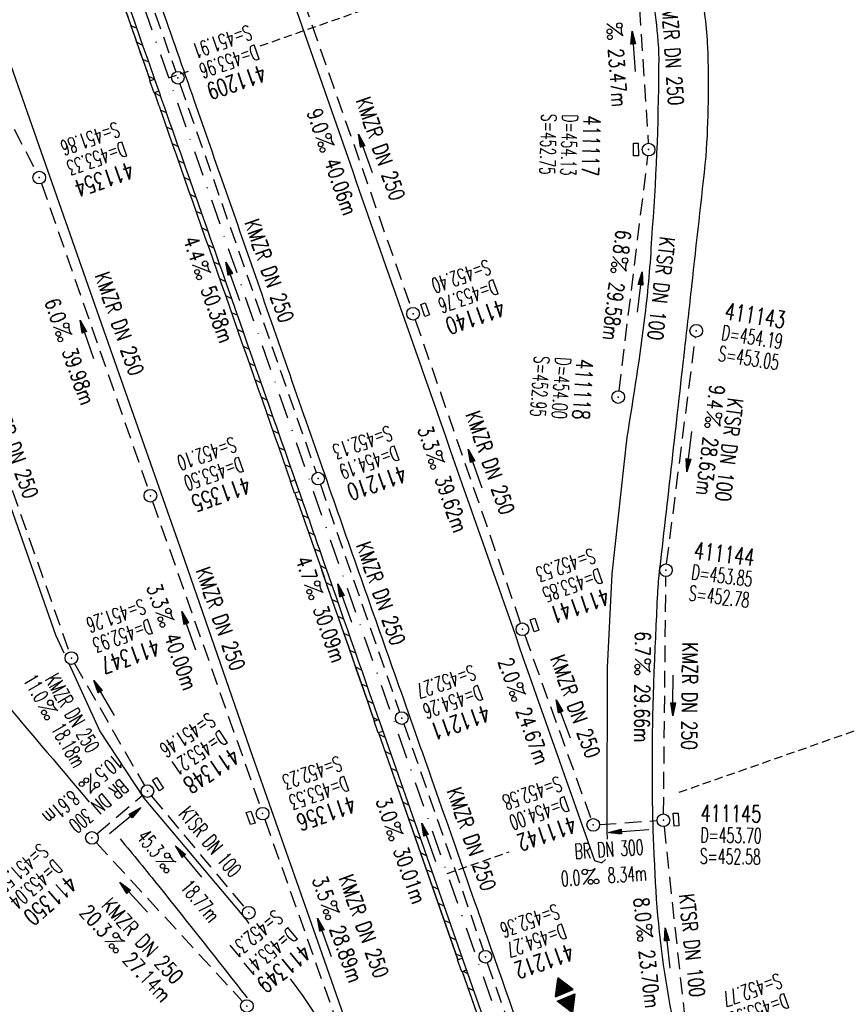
# Model space of a CAD drawing. Extents: x 446577 to 447152, y 443659 to 444842.
# Tile 3 of 41: x 446974 to 447072, y 443736 to 443853. Entities that reach past the tile are written whole.
import ezdxf
from ezdxf.enums import TextEntityAlignment as Align

# ---------------------------------------------------------------- set-up
doc = ezdxf.new("R2010")
doc.units = 0
doc.header["$LTSCALE"] = 2
doc.header["$MEASUREMENT"] = 0
for name, pattern in [('AUSGEZOGEN', [0]), ('GESTRICH-X2', [1.5, 1, -0.5]), ('GESTRICHELT', [0.75, 0.5, -0.25]), ('STRICHPT-X3', [3, 1.5, -0.75, 0, -0.75])]:
    doc.linetypes.add(name, pattern=pattern)
doc.layers.get('0').update_dxf_attribs({"linetype": 'AUSGEZOGEN'})
for name, color, linetype in [('ACHSE', 250, 'STRICHPT-X3'), ('FBR', 8, 'CONTINUOUS'), ('GEF', 7, 'CONTINUOUS'), ('HEKTOM', 250, 'GESTRICHELT'), ('KANAL', 7, 'GESTRICH-X2'), ('PFEIL', 7, 'CONTINUOUS'), ('SCHACHTNR', 6, 'CONTINUOUS'), ('SCHLITZRINNE', 8, 'AUSGEZOGEN'), ('SCHSYMBOL', 7, 'AUSGEZOGEN'), ('TEXTO', 4, 'CONTINUOUS'), ('TEXTU', 4, 'CONTINUOUS')]:
    doc.layers.add(name, color=color, linetype=linetype)
doc.styles.add('ROMANS', font='romans.shx', dxfattribs={"width": 0.8})

# ---------------------------------------------------------------- blocks, each defined once
blk = doc.blocks.new('GST')
at = {"color": 0}
blk.add_circle((0, 0), 0.75, dxfattribs=at)
blk.add_point((0, 0), dxfattribs=at)
blk = doc.blocks.new('10')
blk.add_blockref('GST', (0, 0))
blk = doc.blocks.new('13')
blk.add_lwpolyline([(0.76, 1.22), (-0.75, 1.22), (-0.75, 1.8), (0.76, 1.8)], close=True)
at = {"rotation": 180}
blk.add_blockref('GST', (0, 0), dxfattribs=at)
blk = doc.blocks.new('PROM')
blk.add_line((1.57, 1.82), (0.02, 0.02))
for centre, radius in [((0.32, 1.51), 0.317), ((0.94, 0.29), 0.283), ((1.64, 0.29), 0.283)]:
    blk.add_circle(centre, radius)
blk.add_arc((0.99, 2.68), 1.03, 239.1414, 303.3549)
blk = doc.blocks.new('PFEIL2')
at = {"color": 0}
for p, q in [((0.88, 0), (-2.4, -0.01)), ((0.88, -0.27), (0.88, 0.28)), ((0.88, 0.28), (2.43, 0.01)), ((0.91, 0.27), (0.88, 0.26)), ((0.97, 0.26), (0.88, 0.25)), ((1.02, 0.25), (0.88, 0.23)), ((1.07, 0.24), (0.88, 0.21)), ((1.13, 0.23), (0.88, 0.19)), ((1.18, 0.22), (0.88, 0.17)), ((1.24, 0.21), (0.88, 0.15)), ((1.29, 0.21), (0.88, 0.14)), ((1.34, 0.2), (0.88, 0.12)), ((1.4, 0.19), (0.88, 0.1)), ((1.45, 0.18), (0.88, 0.08)), ((1.51, 0.17), (0.88, 0.06)), ((1.56, 0.16), (0.88, 0.04)), ((1.61, 0.15), (0.88, 0.02)), ((1.67, 0.14), (0.88, 0.01)), ((1.72, 0.13), (0.88, -0.01)), ((1.78, 0.12), (0.88, -0.03)), ((1.83, 0.11), (0.88, -0.05)), ((1.88, 0.1), (0.88, -0.07)), ((1.94, 0.09), (0.88, -0.09)), ((2.05, 0.08), (0.88, -0.12)), ((1.99, 0.08), (0.88, -0.11)), ((2.1, 0.07), (0.88, -0.14)), ((2.15, 0.06), (0.88, -0.16)), ((2.21, 0.05), (0.88, -0.18)), ((2.26, 0.04), (0.88, -0.2)), ((2.32, 0.03), (0.88, -0.22)), ((2.37, 0.02), (0.88, -0.23)), ((2.42, 0.01), (0.88, -0.25)), ((2.43, 0.01), (0.88, -0.27))]:
    blk.add_line(p, q, dxfattribs=at)
blk = doc.blocks.new('17')
blk.add_lwpolyline([(-0.76, -1.22), (0.75, -1.22), (0.75, -1.8), (-0.76, -1.8)], close=True)
blk.add_blockref('GST', (0, 0))
blk = doc.blocks.new('*X7')
at = {"color": 0}
for p, q in [((377.107, 180.991), (378.197, 182.081)), ((377.112, 181.023), (378.187, 182.097)), ((377.116, 180.991), (378.2, 182.075)), ((377.124, 181.044), (378.184, 182.103)), ((377.125, 180.991), (378.203, 182.069)), ((377.133, 180.991), (378.206, 182.064)), ((377.136, 181.065), (378.181, 182.109)), ((377.142, 180.991), (378.21, 182.058)), ((377.148, 181.085), (378.177, 182.114)), ((377.151, 180.991), (378.213, 182.053)), ((377.16, 180.991), (378.216, 182.047)), ((377.161, 181.106), (378.174, 182.12)), ((377.169, 180.991), (378.219, 182.041)), ((377.173, 181.127), (378.171, 182.125)), ((377.178, 180.991), (378.223, 182.036)), ((377.185, 181.148), (378.168, 182.131)), ((377.186, 180.991), (378.226, 182.03)), ((377.195, 180.991), (378.229, 182.025)), ((377.197, 181.169), (378.164, 182.137)), ((377.204, 180.991), (378.232, 182.019)), ((377.209, 181.19), (378.161, 182.142)), ((377.213, 180.991), (378.236, 182.013)), ((377.221, 181.211), (378.158, 182.148)), ((377.222, 180.991), (378.239, 182.008)), ((377.231, 180.991), (378.242, 182.002)), ((377.233, 181.232), (378.155, 182.153)), ((377.239, 180.991), (378.245, 181.997)), ((377.245, 181.253), (378.151, 182.159)), ((377.248, 180.991), (378.248, 181.991)), ((377.257, 181.274), (378.148, 182.165)), ((377.257, 180.991), (378.252, 181.985)), ((377.266, 180.991), (378.255, 181.98)), ((377.269, 181.295), (378.145, 182.17)), ((377.275, 180.991), (378.258, 181.974)), ((377.281, 181.316), (378.142, 182.176)), ((377.284, 180.991), (378.261, 181.969)), ((377.292, 180.991), (378.265, 181.963)), ((377.293, 181.336), (378.138, 182.181)), ((377.301, 180.991), (378.268, 181.957)), ((377.305, 181.357), (378.135, 182.187)), ((377.31, 180.991), (378.271, 181.952)), ((377.318, 181.378), (378.132, 182.193)), ((377.319, 180.991), (378.274, 181.946)), ((377.328, 180.991), (378.278, 181.941)), ((377.33, 181.399), (378.129, 182.198)), ((377.337, 180.991), (378.281, 181.935)), ((377.342, 181.42), (378.126, 182.204)), ((377.346, 180.991), (378.284, 181.929)), ((377.354, 181.441), (378.122, 182.209)), ((377.354, 180.991), (378.287, 181.924)), ((377.363, 180.991), (378.291, 181.918)), ((377.366, 181.462), (378.119, 182.215)), ((377.372, 180.991), (378.294, 181.913)), ((377.378, 181.483), (378.116, 182.221)), ((377.381, 180.991), (378.297, 181.907)), ((377.39, 181.504), (378.113, 182.226)), ((377.39, 180.991), (378.3, 181.901)), ((377.399, 180.991), (378.303, 181.896)), ((377.402, 181.525), (378.109, 182.232)), ((377.407, 180.991), (378.307, 181.89)), ((377.414, 181.546), (378.106, 182.238)), ((377.416, 180.991), (378.31, 181.884)), ((377.425, 180.991), (378.313, 181.879)), ((377.426, 181.566), (378.103, 182.243)), ((377.434, 180.991), (378.316, 181.873)), ((377.438, 181.587), (378.1, 182.249)), ((377.443, 180.991), (378.32, 181.868)), ((377.45, 181.608), (378.096, 182.254)), ((377.452, 180.991), (378.323, 181.862)), ((377.46, 180.991), (378.326, 181.856)), ((377.462, 181.629), (378.093, 182.26)), ((377.469, 180.991), (378.329, 181.851)), ((377.474, 181.65), (378.09, 182.266)), ((377.478, 180.991), (378.333, 181.845)), ((377.487, 181.671), (378.087, 182.271)), ((377.487, 180.991), (378.336, 181.84)), ((377.496, 180.991), (378.339, 181.834)), ((377.499, 181.692), (378.083, 182.277)), ((377.505, 180.991), (378.342, 181.828)), ((377.511, 181.713), (378.08, 182.282)), ((377.513, 180.991), (378.346, 181.823)), ((377.522, 180.991), (378.349, 181.817)), ((377.523, 181.734), (378.077, 182.288)), ((377.531, 180.991), (378.352, 181.812)), ((377.535, 181.755), (378.074, 182.294)), ((377.54, 180.991), (378.355, 181.806)), ((377.547, 181.776), (378.071, 182.299)), ((377.549, 180.991), (378.358, 181.8)), ((377.558, 180.991), (378.362, 181.795)), ((377.559, 181.796), (378.067, 182.305)), ((377.566, 180.991), (378.365, 181.789)), ((377.571, 181.817), (378.064, 182.31)), ((377.575, 180.991), (378.368, 181.784)), ((377.583, 181.838), (378.061, 182.316)), ((377.584, 180.991), (378.371, 181.778)), ((377.593, 180.991), (378.375, 181.772)), ((377.595, 181.859), (378.058, 182.322)), ((377.602, 180.991), (378.378, 181.767)), ((377.607, 181.88), (378.054, 182.327)), ((377.611, 180.991), (378.381, 181.761)), ((377.619, 181.901), (378.051, 182.333)), ((377.62, 180.991), (378.384, 181.756)), ((377.628, 180.991), (378.388, 181.75)), ((377.631, 181.922), (378.048, 182.338)), ((377.637, 180.991), (378.391, 181.744)), ((377.644, 181.943), (378.045, 182.344)), ((377.646, 180.991), (378.394, 181.739)), ((377.655, 180.991), (378.397, 181.733)), ((377.656, 181.964), (378.041, 182.35)), ((377.664, 180.991), (378.401, 181.728)), ((377.668, 181.985), (378.038, 182.355)), ((377.673, 180.991), (378.404, 181.722)), ((377.68, 182.006), (378.035, 182.361)), ((377.681, 180.991), (378.407, 181.716)), ((377.69, 180.991), (378.41, 181.711)), ((377.692, 182.027), (378.032, 182.366)), ((377.699, 180.991), (378.413, 181.705)), ((377.704, 182.047), (378.028, 182.372)), ((377.716, 182.068), (378.025, 182.378)), ((377.728, 182.089), (378.022, 182.383)), ((377.74, 182.11), (378.019, 182.389)), ((377.752, 182.131), (378.016, 182.394)), ((377.764, 182.152), (378.012, 182.4)), ((377.776, 182.173), (378.009, 182.406)), ((377.788, 182.194), (378.006, 182.411)), ((377.8, 182.215), (378.003, 182.417)), ((377.813, 182.236), (377.999, 182.422)), ((377.825, 182.257), (377.996, 182.428)), ((377.837, 182.277), (377.993, 182.434)), ((377.849, 182.298), (377.99, 182.439)), ((377.861, 182.319), (377.986, 182.445)), ((377.873, 182.34), (377.983, 182.45)), ((377.885, 182.361), (377.98, 182.456)), ((377.897, 182.382), (377.977, 182.462)), ((377.909, 182.403), (377.973, 182.467)), ((377.921, 182.424), (377.97, 182.473)), ((377.933, 182.445), (377.967, 182.478)), ((377.945, 182.466), (377.964, 182.484)), ((377.708, 180.991), (378.417, 181.7)), ((377.717, 180.991), (378.42, 181.694)), ((377.726, 180.991), (378.423, 181.688)), ((377.734, 180.991), (378.426, 181.683)), ((377.743, 180.991), (378.43, 181.677)), ((377.752, 180.991), (378.433, 181.672)), ((377.761, 180.991), (378.436, 181.666)), ((377.77, 180.991), (378.439, 181.66)), ((377.779, 180.991), (378.443, 181.655)), ((377.787, 180.991), (378.446, 181.649)), ((377.796, 180.991), (378.449, 181.644)), ((377.805, 180.991), (378.452, 181.638)), ((377.814, 180.991), (378.456, 181.632)), ((377.823, 180.991), (378.459, 181.627)), ((377.832, 180.991), (378.462, 181.621)), ((377.84, 180.991), (378.465, 181.616)), ((377.849, 180.991), (378.468, 181.61)), ((377.858, 180.991), (378.472, 181.604)), ((377.867, 180.991), (378.475, 181.599)), ((377.876, 180.991), (378.478, 181.593)), ((377.885, 180.991), (378.481, 181.588)), ((377.894, 180.991), (378.485, 181.582)), ((377.902, 180.991), (378.488, 181.576)), ((377.911, 180.991), (378.491, 181.571)), ((377.92, 180.991), (378.494, 181.565)), ((377.929, 180.991), (378.498, 181.559)), ((377.938, 180.991), (378.501, 181.554)), ((377.947, 180.991), (378.504, 181.548)), ((377.955, 180.991), (378.507, 181.543)), ((377.964, 180.991), (378.511, 181.537)), ((377.973, 180.991), (378.514, 181.531)), ((377.982, 180.991), (378.517, 181.526)), ((377.991, 180.991), (378.52, 181.52)), ((378, 180.991), (378.523, 181.515)), ((378.008, 180.991), (378.527, 181.509)), ((378.017, 180.991), (378.53, 181.503)), ((378.026, 180.991), (378.533, 181.498)), ((378.035, 180.991), (378.536, 181.492)), ((378.044, 180.991), (378.54, 181.487)), ((378.053, 180.991), (378.543, 181.481)), ((378.061, 180.991), (378.546, 181.475)), ((378.07, 180.991), (378.549, 181.47)), ((378.079, 180.991), (378.553, 181.464)), ((378.088, 180.991), (378.556, 181.459)), ((378.097, 180.991), (378.559, 181.453)), ((378.106, 180.991), (378.562, 181.447)), ((378.114, 180.991), (378.565, 181.442)), ((378.123, 180.991), (378.569, 181.436)), ((378.132, 180.991), (378.572, 181.431)), ((378.141, 180.991), (378.575, 181.425)), ((378.15, 180.991), (378.578, 181.419)), ((378.159, 180.991), (378.582, 181.414)), ((378.168, 180.991), (378.585, 181.408)), ((378.176, 180.991), (378.588, 181.403)), ((378.185, 180.991), (378.591, 181.397)), ((378.194, 180.991), (378.595, 181.391)), ((378.203, 180.991), (378.598, 181.386)), ((378.212, 180.991), (378.601, 181.38)), ((378.221, 180.991), (378.604, 181.375)), ((378.229, 180.991), (378.608, 181.369)), ((378.238, 180.991), (378.611, 181.363)), ((378.247, 180.991), (378.614, 181.358)), ((378.256, 180.991), (378.617, 181.352)), ((378.265, 180.991), (378.62, 181.347)), ((378.274, 180.991), (378.624, 181.341)), ((378.282, 180.991), (378.627, 181.335)), ((378.291, 180.991), (378.63, 181.33)), ((378.3, 180.991), (378.633, 181.324)), ((378.309, 180.991), (378.637, 181.319)), ((378.318, 180.991), (378.64, 181.313)), ((378.327, 180.991), (378.643, 181.307)), ((378.335, 180.991), (378.646, 181.302)), ((378.344, 180.991), (378.65, 181.296)), ((378.353, 180.991), (378.653, 181.291)), ((378.362, 180.991), (378.656, 181.285)), ((378.371, 180.991), (378.659, 181.279)), ((378.38, 180.991), (378.663, 181.274)), ((378.388, 180.991), (378.666, 181.268)), ((378.397, 180.991), (378.669, 181.262)), ((378.406, 180.991), (378.672, 181.257)), ((378.415, 180.991), (378.675, 181.251)), ((378.424, 180.991), (378.679, 181.246)), ((378.433, 180.991), (378.682, 181.24)), ((378.442, 180.991), (378.685, 181.234)), ((378.45, 180.991), (378.688, 181.229)), ((378.459, 180.991), (378.692, 181.223)), ((378.468, 180.991), (378.695, 181.218)), ((378.477, 180.991), (378.698, 181.212)), ((378.486, 180.991), (378.701, 181.206)), ((378.495, 180.991), (378.705, 181.201)), ((378.503, 180.991), (378.708, 181.195)), ((378.512, 180.991), (378.711, 181.19)), ((378.521, 180.991), (378.714, 181.184)), ((378.53, 180.991), (378.718, 181.178)), ((378.539, 180.991), (378.721, 181.173)), ((378.548, 180.991), (378.724, 181.167)), ((378.556, 180.991), (378.727, 181.162)), ((378.565, 180.991), (378.73, 181.156)), ((378.574, 180.991), (378.734, 181.15)), ((378.583, 180.991), (378.737, 181.145)), ((378.592, 180.991), (378.74, 181.139)), ((378.601, 180.991), (378.743, 181.134)), ((378.609, 180.991), (378.747, 181.128)), ((378.618, 180.991), (378.75, 181.122)), ((378.627, 180.991), (378.753, 181.117)), ((378.636, 180.991), (378.756, 181.111)), ((378.645, 180.991), (378.76, 181.106)), ((378.654, 180.991), (378.763, 181.1)), ((378.662, 180.991), (378.766, 181.094)), ((378.671, 180.991), (378.769, 181.089)), ((378.68, 180.991), (378.773, 181.083)), ((378.689, 180.991), (378.776, 181.078)), ((378.698, 180.991), (378.779, 181.072)), ((378.707, 180.991), (378.782, 181.066)), ((378.716, 180.991), (378.785, 181.061)), ((378.724, 180.991), (378.789, 181.055)), ((378.733, 180.991), (378.792, 181.05)), ((378.742, 180.991), (378.795, 181.044)), ((378.751, 180.991), (378.798, 181.038)), ((378.76, 180.991), (378.802, 181.033)), ((378.769, 180.991), (378.805, 181.027)), ((378.777, 180.991), (378.808, 181.022)), ((378.786, 180.991), (378.811, 181.016)), ((378.795, 180.991), (378.815, 181.01)), ((378.804, 180.991), (378.818, 181.005)), ((378.813, 180.991), (378.821, 180.999)), ((377.099, 180.568), (377.108, 180.577)), ((377.102, 180.562), (377.117, 180.577)), ((377.106, 180.556), (377.126, 180.577)), ((377.109, 180.551), (377.135, 180.577)), ((377.112, 180.545), (377.144, 180.577)), ((377.115, 180.54), (377.153, 180.577)), ((377.119, 180.534), (377.161, 180.577)), ((377.122, 180.528), (377.17, 180.577)), ((377.125, 180.523), (377.179, 180.577)), ((377.128, 180.517), (377.188, 180.577)), ((377.131, 180.512), (377.197, 180.577)), ((377.135, 180.506), (377.206, 180.577)), ((377.138, 180.5), (377.214, 180.577)), ((377.141, 180.495), (377.223, 180.577)), ((377.144, 180.489), (377.232, 180.577)), ((377.148, 180.484), (377.241, 180.577)), ((377.151, 180.478), (377.25, 180.577)), ((377.154, 180.472), (377.259, 180.577)), ((377.157, 180.467), (377.267, 180.577)), ((377.161, 180.461), (377.276, 180.577)), ((377.164, 180.456), (377.285, 180.577)), ((377.167, 180.45), (377.294, 180.577)), ((377.17, 180.444), (377.303, 180.577)), ((377.174, 180.439), (377.312, 180.577)), ((377.177, 180.433), (377.32, 180.577)), ((377.18, 180.428), (377.329, 180.577)), ((377.183, 180.422), (377.338, 180.577)), ((377.186, 180.416), (377.347, 180.577)), ((377.19, 180.411), (377.356, 180.577)), ((377.193, 180.405), (377.365, 180.577)), ((377.196, 180.4), (377.373, 180.577)), ((377.199, 180.394), (377.382, 180.577)), ((377.203, 180.388), (377.391, 180.577)), ((377.206, 180.383), (377.4, 180.577)), ((377.209, 180.377), (377.409, 180.577)), ((377.212, 180.372), (377.418, 180.577)), ((377.216, 180.366), (377.427, 180.577)), ((377.219, 180.36), (377.435, 180.577)), ((377.222, 180.355), (377.444, 180.577)), ((377.225, 180.349), (377.453, 180.577)), ((377.229, 180.344), (377.462, 180.577)), ((377.232, 180.338), (377.471, 180.577)), ((377.235, 180.332), (377.48, 180.577)), ((377.238, 180.327), (377.488, 180.577)), ((377.241, 180.321), (377.497, 180.577)), ((377.245, 180.315), (377.506, 180.577)), ((377.248, 180.31), (377.515, 180.577)), ((377.251, 180.304), (377.524, 180.577)), ((377.254, 180.299), (377.533, 180.577)), ((377.258, 180.293), (377.541, 180.577)), ((377.261, 180.287), (377.55, 180.577)), ((377.264, 180.282), (377.559, 180.577)), ((377.267, 180.276), (377.568, 180.577)), ((377.271, 180.271), (377.577, 180.577)), ((377.274, 180.265), (377.586, 180.577)), ((377.277, 180.259), (377.594, 180.577)), ((377.28, 180.254), (377.603, 180.577)), ((377.284, 180.248), (377.612, 180.577)), ((377.287, 180.243), (377.621, 180.577)), ((377.29, 180.237), (377.63, 180.577)), ((377.293, 180.231), (377.639, 180.577)), ((377.296, 180.226), (377.647, 180.577)), ((377.3, 180.22), (377.656, 180.577)), ((377.303, 180.215), (377.665, 180.577)), ((377.306, 180.209), (377.674, 180.577)), ((377.309, 180.203), (377.683, 180.577)), ((377.313, 180.198), (377.692, 180.577)), ((377.316, 180.192), (377.701, 180.577)), ((377.319, 180.187), (377.709, 180.577)), ((377.322, 180.181), (377.718, 180.577)), ((377.326, 180.175), (377.727, 180.577)), ((377.329, 180.17), (377.736, 180.577)), ((377.332, 180.164), (377.745, 180.577)), ((377.335, 180.159), (377.754, 180.577)), ((377.339, 180.153), (377.762, 180.577)), ((377.342, 180.147), (377.771, 180.577)), ((377.345, 180.142), (377.78, 180.577)), ((377.348, 180.136), (377.789, 180.577)), ((377.351, 180.131), (377.798, 180.577)), ((377.355, 180.125), (377.807, 180.577)), ((377.358, 180.119), (377.815, 180.577)), ((377.361, 180.114), (377.824, 180.577)), ((377.364, 180.108), (377.833, 180.577)), ((377.368, 180.103), (377.842, 180.577)), ((377.371, 180.097), (377.851, 180.577)), ((377.374, 180.091), (377.86, 180.577)), ((377.377, 180.086), (377.868, 180.577)), ((377.381, 180.08), (377.877, 180.577)), ((377.384, 180.075), (377.886, 180.577)), ((377.387, 180.069), (377.895, 180.577)), ((377.39, 180.063), (377.904, 180.577)), ((377.394, 180.058), (377.913, 180.577)), ((377.397, 180.052), (377.921, 180.577)), ((377.4, 180.047), (377.93, 180.577)), ((377.403, 180.041), (377.939, 180.577)), ((377.406, 180.035), (377.948, 180.577)), ((377.41, 180.03), (377.957, 180.577)), ((377.413, 180.024), (377.966, 180.577)), ((377.416, 180.018), (377.975, 180.577)), ((377.419, 180.013), (377.983, 180.577)), ((377.423, 180.007), (377.992, 180.577)), ((377.426, 180.002), (378.001, 180.577)), ((377.429, 179.996), (378.01, 180.577)), ((377.432, 179.99), (378.019, 180.577)), ((377.436, 179.985), (378.028, 180.577)), ((377.439, 179.979), (378.036, 180.577)), ((377.442, 179.974), (378.045, 180.577)), ((377.445, 179.968), (378.054, 180.577)), ((377.449, 179.962), (378.063, 180.577)), ((377.452, 179.957), (378.072, 180.577)), ((377.455, 179.951), (378.081, 180.577)), ((377.458, 179.946), (378.089, 180.577)), ((377.461, 179.94), (378.098, 180.577)), ((377.465, 179.934), (378.107, 180.577)), ((377.468, 179.929), (378.116, 180.577)), ((377.471, 179.923), (378.125, 180.577)), ((377.474, 179.918), (378.134, 180.577)), ((377.478, 179.912), (378.142, 180.577)), ((377.481, 179.906), (378.151, 180.577)), ((377.484, 179.901), (378.16, 180.577)), ((377.487, 179.895), (378.169, 180.577)), ((377.491, 179.89), (378.178, 180.577)), ((377.494, 179.884), (378.187, 180.577)), ((377.497, 179.878), (378.196, 180.577)), ((377.5, 179.873), (378.204, 180.577)), ((377.504, 179.867), (378.213, 180.577)), ((377.507, 179.862), (378.222, 180.577)), ((377.51, 179.856), (378.231, 180.577)), ((377.513, 179.85), (378.24, 180.577)), ((377.516, 179.845), (378.249, 180.577)), ((377.52, 179.839), (378.257, 180.577)), ((377.523, 179.834), (378.266, 180.577)), ((377.526, 179.828), (378.275, 180.577)), ((377.529, 179.822), (378.284, 180.577)), ((377.533, 179.817), (378.293, 180.577)), ((377.536, 179.811), (378.302, 180.577)), ((377.539, 179.806), (378.31, 180.577)), ((377.542, 179.8), (378.319, 180.577)), ((377.546, 179.794), (378.328, 180.577)), ((377.549, 179.789), (378.337, 180.577)), ((377.552, 179.783), (378.346, 180.577)), ((377.555, 179.778), (378.355, 180.577)), ((377.559, 179.772), (378.363, 180.577)), ((377.562, 179.766), (378.372, 180.577)), ((377.565, 179.761), (378.381, 180.577)), ((377.568, 179.755), (378.39, 180.577)), ((377.571, 179.75), (378.399, 180.577)), ((377.575, 179.744), (378.408, 180.577)), ((377.578, 179.738), (378.416, 180.577)), ((377.581, 179.733), (378.425, 180.577)), ((377.584, 179.727), (378.434, 180.577)), ((377.588, 179.722), (378.443, 180.577)), ((377.591, 179.716), (378.452, 180.577)), ((377.594, 179.71), (378.461, 180.577)), ((377.597, 179.705), (378.47, 180.577)), ((377.601, 179.699), (378.478, 180.577)), ((377.604, 179.693), (378.487, 180.577)), ((377.607, 179.688), (378.496, 180.577)), ((377.61, 179.682), (378.505, 180.577)), ((377.614, 179.677), (378.514, 180.577)), ((377.617, 179.671), (378.523, 180.577)), ((377.62, 179.665), (378.531, 180.577)), ((377.623, 179.66), (378.54, 180.577)), ((377.626, 179.654), (378.549, 180.577)), ((377.63, 179.649), (378.558, 180.577)), ((377.633, 179.643), (378.567, 180.577)), ((377.636, 179.637), (378.576, 180.577)), ((377.639, 179.632), (378.584, 180.577)), ((377.643, 179.626), (378.593, 180.577)), ((377.646, 179.621), (378.602, 180.577)), ((377.649, 179.615), (378.611, 180.577)), ((377.652, 179.609), (378.62, 180.577)), ((377.656, 179.604), (378.629, 180.577)), ((377.659, 179.598), (378.637, 180.577)), ((377.662, 179.593), (378.646, 180.577)), ((377.665, 179.587), (378.655, 180.577)), ((377.669, 179.581), (378.664, 180.577)), ((377.672, 179.576), (378.673, 180.577)), ((377.675, 179.57), (378.682, 180.577)), ((377.678, 179.565), (378.69, 180.577)), ((377.681, 179.559), (378.699, 180.577)), ((377.685, 179.553), (378.708, 180.577)), ((377.688, 179.548), (378.717, 180.577)), ((377.691, 179.542), (378.726, 180.577)), ((377.694, 179.537), (378.735, 180.577)), ((377.698, 179.531), (378.744, 180.577)), ((377.701, 179.525), (378.752, 180.577)), ((377.704, 179.52), (378.761, 180.577)), ((377.707, 179.514), (378.77, 180.577)), ((377.711, 179.509), (378.779, 180.577)), ((377.714, 179.503), (378.788, 180.577)), ((377.717, 179.497), (378.797, 180.577)), ((377.72, 179.492), (378.805, 180.577)), ((377.724, 179.486), (378.814, 180.577)), ((377.733, 179.469), (378.806, 180.542)), ((377.736, 179.464), (378.794, 180.521)), ((377.74, 179.458), (378.781, 180.5)), ((377.743, 179.453), (378.769, 180.479)), ((377.746, 179.447), (378.757, 180.458)), ((377.749, 179.441), (378.745, 180.437)), ((377.753, 179.436), (378.733, 180.416)), ((377.756, 179.43), (378.721, 180.395)), ((377.759, 179.425), (378.709, 180.374)), ((377.762, 179.419), (378.697, 180.353)), ((377.766, 179.413), (378.685, 180.333)), ((377.769, 179.408), (378.673, 180.312)), ((377.772, 179.402), (378.661, 180.291)), ((377.775, 179.396), (378.649, 180.27)), ((377.779, 179.391), (378.637, 180.249)), ((377.782, 179.385), (378.624, 180.228)), ((377.785, 179.38), (378.612, 180.207)), ((377.788, 179.374), (378.6, 180.186)), ((377.791, 179.368), (378.588, 180.165)), ((377.795, 179.363), (378.576, 180.144)), ((377.798, 179.357), (378.564, 180.123)), ((377.801, 179.352), (378.552, 180.103)), ((377.804, 179.346), (378.54, 180.082)), ((377.808, 179.34), (378.528, 180.061)), ((377.811, 179.335), (378.516, 180.04)), ((377.814, 179.329), (378.504, 180.019)), ((377.817, 179.324), (378.492, 179.998)), ((377.821, 179.318), (378.48, 179.977)), ((377.824, 179.312), (378.468, 179.956)), ((377.827, 179.307), (378.455, 179.935)), ((377.83, 179.301), (378.443, 179.914)), ((377.834, 179.296), (378.431, 179.893)), ((377.837, 179.29), (378.419, 179.872)), ((377.84, 179.284), (378.407, 179.852)), ((377.843, 179.279), (378.395, 179.831)), ((377.846, 179.273), (378.383, 179.81)), ((377.85, 179.268), (378.371, 179.789)), ((377.853, 179.262), (378.359, 179.768)), ((377.856, 179.256), (378.347, 179.747)), ((377.859, 179.251), (378.335, 179.726)), ((377.863, 179.245), (378.323, 179.705)), ((377.866, 179.24), (378.311, 179.684)), ((377.869, 179.234), (378.298, 179.663)), ((377.872, 179.228), (378.286, 179.642)), ((377.876, 179.223), (378.274, 179.622)), ((377.879, 179.217), (378.262, 179.601)), ((377.882, 179.212), (378.25, 179.58)), ((377.885, 179.206), (378.238, 179.559)), ((377.889, 179.2), (378.226, 179.538)), ((377.892, 179.195), (378.214, 179.517)), ((377.895, 179.189), (378.202, 179.496)), ((377.898, 179.184), (378.19, 179.475)), ((377.901, 179.178), (378.178, 179.454)), ((377.905, 179.172), (378.166, 179.433)), ((377.908, 179.167), (378.154, 179.412)), ((377.911, 179.161), (378.142, 179.391)), ((377.914, 179.156), (378.129, 179.371)), ((377.918, 179.15), (378.117, 179.35)), ((377.921, 179.144), (378.105, 179.329)), ((377.924, 179.139), (378.093, 179.308)), ((377.927, 179.133), (378.081, 179.287)), ((377.931, 179.128), (378.069, 179.266)), ((377.934, 179.122), (378.057, 179.245)), ((377.937, 179.116), (378.045, 179.224)), ((377.94, 179.111), (378.033, 179.203)), ((377.944, 179.105), (378.021, 179.182)), ((377.947, 179.1), (378.009, 179.161)), ((377.95, 179.094), (377.997, 179.141)), ((377.953, 179.088), (377.985, 179.12)), ((377.956, 179.083), (377.972, 179.099))]:
    blk.add_line(p, q, dxfattribs=at)
blk = doc.blocks.new('HOCHP')
for points in [[(-0.01, 2.24), (-1.15, 0.27), (1.12, 0.27)], [(-0.01, -2.24), (-1.15, -0.27), (1.12, -0.27)]]:
    blk.add_lwpolyline(points, close=True)
at = {"xscale": 1.311372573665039, "yscale": 1.311372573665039, "zscale": 1.311372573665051}
blk.add_blockref('*X7', (-495.66, -237.08), dxfattribs=at)

msp = doc.modelspace()

# ---------------------------------------------------------------- linework, layer by layer
at = {"layer": 'ACHSE', "flags": 128}
msp.add_lwpolyline([(446785.2, 444812.39), (446790.98, 444771.62), (446798.52, 444718.41), (446808.52, 444647.86), (446822.55, 444548.85), (446833.08, 444474.59), (446836.59, 444449.84), (446840.09, 444425.09), (446843.6, 444400.34), (446847.11, 444375.58), (446847.69, 444371.51), (446850.73, 444350.85), (446854.65, 444326.16), (446858.88, 444301.52), (446863.42, 444276.93), (446868.27, 444252.41), (446873.43, 444227.95), (446878.89, 444203.55), (446884.66, 444179.22), (446890.73, 444154.97), (446897.1, 444130.8), (446903.78, 444106.71), (446910.77, 444082.7), (446918.05, 444058.79), (446925.63, 444034.97), (446933.51, 444011.24), (446939.85, 443992.83), (446941.67, 443987.61), (446949.93, 443964.02), (446958.19, 443940.42), (446966.45, 443916.82), (446974.71, 443893.22), (446979.2, 443880.39), (446999.48, 443822.43), (447024.26, 443751.65), (447041.5, 443702.37)], dxfattribs=at)
at = {"layer": 'FBR'}
for points in [[(447044.63, 443889.66, 0.000338), (447047.81, 443880.5, 0.001539), (447048.2, 443879.39, -0.000545), (447049.3, 443876.28, -0.023323), (447050.24, 443873.16, -0.004484), (447054.22, 443856.71, -0.047748), (447055.15, 443849.7, -0.025986), (447054.96, 443836.73)], [(447045.61, 443803.41, 0.011594), (447047.76, 443817.88, 0.018538), (447048.55, 443827, 0.018351), (447049.39, 443847.23, 0.028572), (447049.31, 443850.41, 0.033395), (447047.82, 443860.29, 0.029605), (447044.76, 443871.15, 0.000058), (447044.04, 443873.23, 0.000111), (447043.66, 443874.32, 0.00065), (447041.18, 443881.43, 0.001872), (447040.3, 443883.9, 0.056151), (447039.64, 443885.25, 0.027107), (447037.82, 443887.77, 0.009804), (447037.13, 443888.6, 0.039357)], [(446996.33, 443882.82, -0.000011), (446996.83, 443881.39), (447012.74, 443835.84, 0.000388), (447024.09, 443803.43, 0.00025), (447041.74, 443753.21)], [(446981.17, 443880.67, -0.000036), (446985.55, 443868.17, -0.00001), (446990.14, 443855.06, -0.000011), (446994.25, 443843.33, -0.000533), (447001.75, 443821.84, 0.000455), (447010.52, 443796.7, 0.000701), (447018.51, 443773.96, -0.000624), (447027.49, 443748.42, -0.000234), (447028.93, 443744.32, 0.000022), (447043.48, 443702.65, 0.000434)], [(447054.96, 443836.73, -0.000127), (447053.26, 443821.35, -0.000264), (447052.43, 443813.94, -0.00046), (447049.38, 443787, 0.009424), (447049.26, 443785.68, 0.007359), (447049.21, 443784.86, 0.000714), (447048.83, 443776.41, 0.000002), (447048.8, 443775.69, 0.00068), (447048.8, 443775.68, 0.000017), (447048.8, 443775.62, 0.000006), (447048.79, 443775.44, 0.000047), (447048.79, 443775.42, 0.000003), (447048.77, 443775.04, 0.003133), (447048.73, 443773.67, 0.001293), (447048.64, 443770.33, 0.00373), (447048.59, 443767.05, 0.002772), (447048.58, 443762.63, 0.002765), (447048.61, 443759.81, 0.0033), (447048.66, 443757.45, 0.004156), (447048.75, 443754.92, 0.004426), (447048.87, 443752.55, 0.002924)], [(446944.93, 443809.04, 0.01666), (446951.56, 443798.06, 0.023922), (446960.24, 443786.01, 0.001436), (446965.36, 443779.63, 0.003875), (446967.28, 443777.28, 0.002785), (446970.32, 443773.66, -0.000602), (446981.8, 443760.13, -0.0066)], [(446985.46, 443755.77, -0.004362), (446990.06, 443750.14, -0.003238), (447000.52, 443736.91)]]:
    msp.add_lwpolyline(points, format="xyb", dxfattribs=at)
at = {"layer": 'FBR', "flags": 128}
msp.add_lwpolyline([(446961.9, 443877.94), (446968.15, 443860.13), (446970.63, 443852.86), (446970.8, 443852.27), (446976.34, 443836.55), (446984.57, 443813.11), (446992.78, 443789.74), (447001.12, 443765.64), (447009.39, 443742.17), (447013.08, 443731.65)], dxfattribs=at)
at = {"layer": 'FBR'}
for points in [[(446978.81, 443777.8), (446977.84, 443779.92), (446953.98, 443847.79), (446944.37, 443875.21)], [(447043.27, 443758.43), (447043.29, 443776.07), (447043.83, 443787.19), (447045.61, 443803.41)], [(447000.77, 443745.73), (447000.36, 443746.27), (446988.33, 443760.6), (446983.05, 443768.58), (446979.44, 443776.44)], [(447043.28, 443755.74), (447043.27, 443756.68), (447043.27, 443758.43)], [(447041.74, 443753.21), (447042.63, 443752.91), (447043.04, 443753.31)], [(447011.87, 443730.91), (447011.5, 443730.65), (447007.14, 443737.2), (447005.68, 443739.15)]]:
    msp.add_lwpolyline(points, dxfattribs=at)
msp.add_arc((447159.46, 443756.37), 110.65, 181.9765, 198.2235, dxfattribs=at)
at = {"layer": 'HEKTOM'}
for p, q in [((447002.08, 443849.83), (447031.44, 443860.11)), ((446991.22, 443846.03), (446993.57, 443846.85)), ((447051.79, 443761.3), (447077.16, 443770.18)), ((447024.25, 443751.66), (447031.61, 443754.23))]:
    msp.add_line(p, q, dxfattribs=at)
at = {"layer": 'KANAL'}
for p, q in [((446959.09, 443866.59), (446975.53, 443834.88)), ((447046.69, 443860.22), (447048.13, 443838.28)), ((447007.22, 443855.16), (447019.97, 443818.78)), ((446992.56, 443845.34), (447008.72, 443799.22)), ((447044.66, 443808.91), (447048.09, 443836.78)), ((446976.13, 443833.5), (446988.81, 443797.19)), ((446962.63, 443825.41), (446979.44, 443777.91)), ((447020.47, 443817.34), (447032.97, 443781.34)), ((447050.31, 443788.38), (447053.72, 443815.31)), ((447009.22, 443797.81), (447018.63, 443770.81)), ((446989.31, 443795.78), (447002.13, 443759.47)), ((447049.94, 443758.72), (447050.22, 443786.88)), ((447033.47, 443779.94), (447041.34, 443758.12)), ((446980.06, 443776.56), (446988.34, 443762.09)), ((447019.12, 443769.41), (447028.56, 443742.5)), ((446982.69, 443756.38), (446988.12, 443760.94)), ((446989.19, 443760.84), (447000.25, 443747.59)), ((447002.63, 443758.06), (447011.81, 443732.25)), ((447042.34, 443757.47), (447049.16, 443757.94)), ((447050, 443757.22), (447052.38, 443735.16)), ((446982.62, 443755.34), (447000, 443736.47)), ((447029.03, 443741.06), (447038.28, 443714.66))]:
    msp.add_line(p, q, dxfattribs=at)
at = {"layer": 'KANAL', "flags": 128}
msp.add_lwpolyline([(446976.59, 443890.51), (446992.06, 443846.77)], dxfattribs=at)
at = {"layer": 'SCHLITZRINNE'}
for p, q in [((446986.72, 443852.27), (446987.43, 443851.93)), ((446987.43, 443850.27), (446988.13, 443849.93)), ((446988.13, 443848.27), (446988.83, 443847.93)), ((446988.83, 443846.26), (446989.53, 443845.92)), ((446989.53, 443844.26), (446989.53, 443844.26)), ((446989.53, 443844.26), (446990.23, 443843.92)), ((446990.23, 443843.92), (446990.23, 443843.92)), ((446990.23, 443842.26), (446990.94, 443841.92)), ((446990.93, 443840.25), (446991.64, 443839.92)), ((446991.64, 443838.25), (446992.34, 443837.91)), ((446992.34, 443836.25), (446993.04, 443835.91)), ((446993.04, 443834.25), (446993.75, 443833.91)), ((446993.74, 443832.24), (446994.45, 443831.9)), ((446994.45, 443830.24), (446995.15, 443829.9)), ((446995.15, 443828.24), (446995.85, 443827.9)), ((446995.85, 443826.23), (446996.56, 443825.89)), ((446996.55, 443824.23), (446997.26, 443823.89)), ((446997.26, 443822.23), (446997.96, 443821.89)), ((446997.96, 443820.22), (446998.66, 443819.88)), ((446998.66, 443818.22), (446999.37, 443817.88)), ((446999.36, 443816.22), (447000.07, 443815.88)), ((447000.07, 443814.21), (447000.77, 443813.88)), ((447000.77, 443812.21), (447001.47, 443811.87)), ((447001.47, 443810.21), (447002.18, 443809.87)), ((447002.17, 443808.21), (447002.88, 443807.87)), ((447002.88, 443806.2), (447003.58, 443805.86)), ((447003.58, 443804.2), (447004.28, 443803.86)), ((447004.28, 443802.2), (447004.99, 443801.86)), ((447004.98, 443800.19), (447005.69, 443799.85)), ((447006.39, 443796.19), (447007.09, 443795.85)), ((447007.09, 443794.18), (447007.79, 443793.85)), ((447007.79, 443792.18), (447008.49, 443791.84)), ((447008.49, 443790.18), (447009.19, 443789.84)), ((447009.19, 443788.18), (447009.89, 443787.84)), ((447009.89, 443786.18), (447010.59, 443785.84)), ((447010.59, 443784.18), (447011.29, 443783.84)), ((447011.28, 443782.18), (447011.99, 443781.84)), ((447011.98, 443780.18), (447012.69, 443779.84)), ((447012.68, 443778.17), (447013.38, 443777.84)), ((447013.38, 443776.17), (447014.08, 443775.83)), ((447014.08, 443774.17), (447014.78, 443773.83)), ((447014.77, 443772.17), (447015.48, 443771.83)), ((447015.47, 443770.17), (447016.03, 443769.9)), ((447016.17, 443769.83), (447016.18, 443769.83)), ((447016.17, 443768.17), (447016.88, 443767.83)), ((447016.87, 443766.17), (447017.58, 443765.83)), ((447017.57, 443764.16), (447018.28, 443763.83)), ((447018.27, 443762.16), (447018.98, 443761.82)), ((447018.98, 443760.16), (447019.68, 443759.82)), ((447019.68, 443758.16), (447020.38, 443757.82)), ((447020.38, 443756.16), (447021.08, 443755.82)), ((447021.08, 443754.15), (447021.78, 443753.81)), ((447021.78, 443752.15), (447022.48, 443751.81)), ((447022.48, 443750.15), (447023.19, 443749.81)), ((447023.18, 443748.15), (447023.89, 443747.81)), ((447023.88, 443746.14), (447024.59, 443745.8)), ((447024.58, 443744.14), (447025.29, 443743.8)), ((447025.29, 443742.14), (447025.99, 443741.8)), ((447026.15, 443740.06), (447026.69, 443739.8)), ((447026.69, 443738.13), (447027.39, 443737.79))]:
    msp.add_line(p, q, dxfattribs=at)
at = {"layer": 'SCHLITZRINNE', "flags": 128}
for points in [[(446918.67, 444051.48, 0.001942), (446927.72, 444023.78, 0.002834), (446934.1, 444004.86, 0.000005), (446941.43, 443983.54, 0.000867), (446941.47, 443983.41, 0.000084), (446947.85, 443965.09, 0.000199), (446950.54, 443957.35, 0.000027), (446955.55, 443943, 0.000044), (446958.67, 443934.08, 0.000101), (446962.05, 443924.39, 0.000084), (446966.15, 443912.67, 0.000975), (446970.09, 443901.49, -0.001001), (446974.03, 443890.3, -0.000613), (446978.16, 443878.45, 0.000574), (446982.29, 443866.6, 0.000043), (446985.96, 443856.12, 0.000041), (446989.82, 443845.1, 0.000098), (446990.72, 443842.53, -0.000006), (447006.52, 443797.48, -0.000336), (447009.23, 443789.73, -0.000126), (447016.46, 443769.02)], [(446977.01, 443880.08, -0.000094), (446977.64, 443878.27, 0.000574), (446981.77, 443866.42, 0.000043), (446985.44, 443855.94, 0.000038), (446989.02, 443845.71, 0.000038)], [(446989.52, 443844.29, 0.000074), (446990.2, 443842.35, -0.000028), (447005.69, 443798.18)], [(447006.19, 443796.77, -0.000313), (447008.71, 443789.55, -0.00012), (447015.62, 443769.76, -0.00012)]]:
    msp.add_lwpolyline(points, format="xyb", dxfattribs=at)
at = {"layer": 'SCHLITZRINNE'}
for points in [[(446973.71, 443889.55, -0.000584), (446977.64, 443878.27, 0.000574), (446981.77, 443866.42, 0.000043), (446985.44, 443855.94, 0.000038), (446988.96, 443845.89, 0.000098)], [(446977.57, 443880.16, -0.000088), (446978.16, 443878.45, 0.000574), (446982.29, 443866.6, 0.000043), (446985.96, 443856.12, 0.000041), (446989.82, 443845.1, 0.000098), (446990.72, 443842.53, -0.000006), (447006.52, 443797.48, -0.000336), (447009.23, 443789.73, -0.000126), (447016.46, 443769.02)], [(447006.19, 443796.77, -0.000313), (447008.71, 443789.55, -0.00012), (447015.6, 443769.82, -0.000126)]]:
    msp.add_lwpolyline(points, format="xyb", dxfattribs=at)
at = {"layer": 'SCHLITZRINNE', "flags": 128}
for points in [[(447016.11, 443768.34), (447025.53, 443741.44)], [(447016.11, 443768.34), (447025.51, 443741.49)], [(447016.46, 443769.02), (447026.4, 443740.62), (447036.12, 443712.92), (447039.89, 443702.15)], [(447016.46, 443769.02), (447026.4, 443740.62), (447036.12, 443712.92), (447039.89, 443702.15)], [(447026.03, 443740.02), (447035.27, 443713.68)], [(447026.03, 443740.02), (447035.29, 443713.62)]]:
    msp.add_lwpolyline(points, dxfattribs=at)
at = {"layer": 'SCHSYMBOL'}
for points in [[(446989.54, 443845.9), (446990.04, 443844.48), (446989.49, 443844.28), (446988.99, 443845.7)], [(447006.21, 443798.37), (447006.71, 443796.95), (447006.16, 443796.76), (447005.66, 443798.18)], [(447016.14, 443769.94), (447016.63, 443768.52), (447016.08, 443768.33), (447015.59, 443769.75)], [(447026.05, 443741.62), (447026.55, 443740.2), (447026, 443740.01), (447025.5, 443741.43)]]:
    msp.add_lwpolyline(points, close=True, dxfattribs=at)

# ---------------------------------------------------------------- block references
at = {"layer": 'GEF', "rotation": 22.80135512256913}
msp.add_blockref('HOCHP', (447038.29, 443737.22), dxfattribs=at)
at = {"layer": 'PFEIL'}
for p, rotation in [((447046.4, 443849.18), 93.77929999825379), ((447014.55, 443837.07), 109.3136999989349), ((446998.82, 443821.9), 109.2913000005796), ((447047.1, 443820.62), 82.98120000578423), ((446981.52, 443815.02), 109.2535000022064), ((447053.01, 443801.72), 262.7749999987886), ((447027.57, 443799.69), 109.1237000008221), ((447012.1, 443783.73), 109.2321999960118), ((446993.6, 443780.47), 109.4496000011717), ((447051.07, 443772.8), 269.4184999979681), ((446983.54, 443772.47), 119.7613000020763), ((447038.03, 443769.99), 109.9029999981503), ((446986.05, 443757.9), 40.0297000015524), ((447022.06, 443755.36), 109.3133999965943), ((447045.82, 443756.71), 183.7824999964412), ((446993.59, 443753.08), 129.7880000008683), ((446987.08, 443748.85), 132.649800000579), ((447009.7, 443744.07), 109.6329999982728), ((447050.42, 443742.81), 96.14479999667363)]:
    msp.add_blockref('PFEIL2', p, dxfattribs=dict(at, rotation=rotation))
at = {"layer": 'SCHSYMBOL'}
for name, p, rotation in [('GST', (446992.31, 443846.06), 289.2892000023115), ('17', (447048.17, 443837.54), 270.3109720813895), ('10', (446975.87, 443834.22), 289.2892000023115), ('13', (447020.22, 443818.06), 289.2892000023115), ('10', (447053.82, 443816.04), 289.2892000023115), ('10', (447044.56, 443808.18), 289.2892000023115), ('GST', (447008.96, 443798.51), 289.2892000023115), ('10', (446989.05, 443796.48), 289.2892000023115), ('10', (447050.22, 443787.64), 289.2892000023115), ('13', (447033.2, 443780.63), 289.2892000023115), ('10', (446979.68, 443777.21), 289.2892000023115), ('GST', (447018.87, 443770.1), 289.2892000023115), ('13', (446988.7, 443761.43), 303.7478336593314), ('17', (447002.37, 443758.76), 289.2892000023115), ('13', (447049.92, 443757.98), 273.4325608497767), ('10', (447041.6, 443757.43), 289.2892000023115), ('10', (446982.11, 443755.89), 289.2892000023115), ('10', (447000.72, 443747), 289.2892000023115), ('GST', (447028.8, 443741.78), 289.2892000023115), ('10', (447000.5, 443735.93), 289.2892000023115)]:
    msp.add_blockref(name, p, dxfattribs=dict(at, rotation=rotation))
at = {"layer": 'TEXTU'}
for p, rotation in [((447043.18, 443852.48), 273.7792999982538), ((447008.66, 443838.95), 289.3136999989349), ((446994.01, 443823.82), 289.2913000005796), ((447043.91, 443824.88), 262.9812000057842), ((446977.54, 443816.47), 289.2535000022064), ((447055.06, 443806.5), 262.7749999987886), ((447021.78, 443801.34), 289.1237000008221), ((447007.33, 443785.87), 289.2321999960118), ((446989.66, 443782.61), 289.4496000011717), ((447046.56, 443777.15), 269.4184999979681), ((447031.38, 443773.79), 289.9029999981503), ((446975.71, 443771.44), 299.7613000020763), ((446981.97, 443763.54), 220.0297000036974), ((447016.83, 443757.26), 289.3133999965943), ((446989.68, 443753.08), 309.7880000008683), ((447040.37, 443750.32), 3.782499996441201), ((447009.3, 443747.91), 289.6329999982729), ((446983.62, 443743.54), 312.649800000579), ((447046.7, 443745.49), 276.1447999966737)]:
    msp.add_blockref('PROM', p, dxfattribs=dict(at, rotation=rotation))

# ---------------------------------------------------------------- texts
at = {"layer": 'SCHACHTNR', "style": 'ROMANS'}
for s, height, rotation, width, p in [('S=451.91', 1.8, 199.2892, 0.6, (447000.69, 443852.38)), ('D=453.96', 1.8, 199.2892, 0.6, (447001.53, 443850.03)), ('411209', 2, 199.2892, 0.7, (447002.34, 443847.66)), ('S=452.75', 1.8, 268.0977, 0.6, (447035.47, 443841.79)), ('S=451.86', 1.8, 199.2892, 0.6, (446985.02, 443840.87)), ('D=454.13', 1.8, 268.0977, 0.6, (447037.96, 443841.73)), ('411117', 2, 268.0977, 0.7, (447040.47, 443841.63)), ('D=453.33', 1.8, 199.2892, 0.6, (446985.83, 443838.53)), ('411354', 2, 199.2892, 0.7, (446986.64, 443836.15)), ('S=452.40', 1.8, 199.2892, 0.6, (447029.04, 443824.53)), ('D=453.76', 1.8, 199.2892, 0.6, (447029.88, 443822.19)), ('411140', 2, 199.2892, 0.7, (447030.69, 443819.81)), ('411143', 2, 351.1758, 0.7, (447057.11, 443817.42)), ('D=454.19', 1.8, 351.1758, 0.6, (447056.73, 443814.97)), ('S=453.05', 1.8, 351.1758, 0.6, (447056.35, 443812.48)), ('S=452.95', 1.8, 266.0436, 0.6, (447034.63, 443813.09)), ('D=454.00', 1.8, 266.0436, 0.6, (447037.15, 443812.93)), ('411118', 2, 266.0436, 0.7, (447039.62, 443812.75)), ('S=452.13', 1.8, 199.2892, 0.6, (447017.34, 443804.84)), ('S=452.10', 1.8, 199.2892, 0.6, (446998.86, 443803.49)), ('D=454.19', 1.8, 199.2892, 0.6, (447018.16, 443802.47)), ('D=453.50', 1.8, 199.2892, 0.6, (446999.7, 443801.12)), ('411210', 2, 199.2892, 0.7, (447019, 443800.12)), ('411355', 2, 199.2892, 0.7, (447000.51, 443798.77)), ('411144', 2, 352.9073, 0.7, (447053.47, 443789.02)), ('S=452.53', 1.8, 199.2892, 0.6, (447041.45, 443790.28)), ('D=453.85', 1.8, 352.9073, 0.6, (447053.16, 443786.56)), ('D=453.85', 1.8, 199.2892, 0.6, (447042.26, 443787.9)), ('S=452.78', 1.8, 352.9073, 0.6, (447052.86, 443784.06)), ('411141', 2, 199.2892, 0.7, (447043.08, 443785.56)), ('S=451.26', 1.8, 199.2892, 0.6, (446988.09, 443784.27)), ('D=452.93', 1.8, 199.2892, 0.6, (446988.9, 443781.9)), ('411347', 2, 199.2892, 0.7, (446989.74, 443779.55)), ('S=452.27', 1.8, 199.2892, 0.6, (447027.25, 443776.44)), ('D=454.26', 1.8, 199.2892, 0.6, (447028.06, 443774.06)), ('S=451.46', 1.8, 213.7478, 0.6, (446995.97, 443770.85)), ('411211', 2, 199.2892, 0.7, (447028.91, 443771.72)), ('D=453.21', 1.8, 213.7478, 0.6, (446997.35, 443768.75)), ('411348', 2, 213.7478, 0.7, (446998.76, 443766.69)), ('S=452.23', 1.8, 199.2892, 0.6, (447011.37, 443765.65)), ('D=453.53', 1.8, 199.2892, 0.6, (447012.19, 443763.27)), ('S=452.58', 1.8, 199.2892, 0.6, (447037.49, 443763.24)), ('411356', 2, 199.2892, 0.7, (447013, 443760.93)), ('D=454.00', 1.8, 199.2892, 0.6, (447038.31, 443760.86)), ('411145', 2, 359.2114, 0.7, (447054.34, 443757.82)), ('411142', 2, 199.2892, 0.7, (447039.15, 443758.52)), ('D=453.70', 1.8, 359.2114, 0.6, (447054.3, 443755.34)), ('S=451.55', 1.8, 221.2554, 0.6, (446975.95, 443755.35)), ('S=452.58', 1.8, 359.2114, 0.6, (447054.24, 443752.83)), ('D=453.04', 1.8, 221.2554, 0.6, (446977.59, 443753.46)), ('411350', 2, 221.2554, 0.7, (446979.25, 443751.6)), ('S=452.31', 1.8, 219.1058, 0.6, (447003.81, 443747.47)), ('S=452.36', 1.8, 199.2892, 0.6, (447037.19, 443748.09)), ('D=453.41', 1.8, 219.1058, 0.6, (447005.5, 443745.38)), ('D=454.27', 1.8, 199.2892, 0.6, (447038, 443745.75)), ('411349', 2, 219.1058, 0.7, (447007.07, 443743.43)), ('411212', 2, 199.2892, 0.7, (447038.84, 443743.38)), ('S=452.77', 1.8, 199.2892, 0.6, (447063.59, 443739.88)), ('D=453.90', 1.8, 199.2892, 0.6, (447064.4, 443737.5))]:
    msp.add_text(s, height=height, rotation=rotation, dxfattribs=dict(at, width=width)).set_placement(p)
at = {"layer": 'TEXTO', "style": 'ROMANS'}
for s, rotation, width, p in [('KMZR DN 250', 273.7793, 0.75, (447050.11, 443849.1)), ('KMZR DN 250', 289.3137, 0.75, (447015.5, 443837.36)), ('KMZR DN 250', 289.2913, 0.75, (447002.3, 443822.88)), ('KTSR DN 100', 262.9812, 0.75, (447048.78, 443821.17)), ('KMZR DN 250', 289.2535, 0.75, (446984.52, 443816.59)), ('KMZR DN 250', 289.4856, 0.75, (446971.97, 443802)), ('KTSR DN 100', 262.775, 0.75, (447056.84, 443802.04)), ('KMZR DN 250', 289.1237, 0.75, (447028.52, 443800.1)), ('KMZR DN 250', 289.2322, 0.75, (447015.54, 443784.6)), ('KMZR DN 250', 289.4496, 0.75, (446996.52, 443781.58)), ('KMZR DN 250', 269.4185, 0.75, (447052.14, 443772.72)), ('KMZR DN 250', 289.903, 0.75, (447038.63, 443771.19)), ('KMZR DN 250', 299.7613, 0.6, (446979.02, 443770.24)), ('BR DN 300', 220.0297, 0.6, (446982.34, 443760.35)), ('KMZR DN 250', 289.3134, 0.75, (447026.3, 443755.47)), ('KTSR DN 100', 309.788, 0.6, (446995.47, 443754.84)), ('BR DN 300', 3.7825, 0.6, (447043.53, 443753.64)), ('KMZR DN 250', 289.633, 0.75, (447013.53, 443745.12)), ('KMZR DN 250', 312.6498, 0.75, (446987.46, 443743.08)), ('KTSR DN 100', 276.1448, 0.75, (447052.42, 443743.04))]:
    msp.add_text(s, height=1.8, rotation=rotation, dxfattribs=dict(at, width=width)).set_placement(p, align=Align.CENTER)
at = {"layer": 'TEXTU', "style": 'ROMANS'}
for s, rotation, width, p in [('23.47m', 273.7793, 0.75, (447043.38, 443849.47)), ('9.0', 289.3137, 0.75, (447007.59, 443842)), ('40.06m', 289.3137, 0.75, (447009.66, 443836.12)), ('6.8', 262.9812, 0.75, (447044.32, 443828.09)), ('4.4', 289.2913, 0.75, (446992.93, 443826.86)), ('29.58m', 262.9812, 0.75, (447043.54, 443821.9)), ('50.38m', 289.2913, 0.75, (446994.99, 443820.99)), ('6.0', 289.2535, 0.75, (446976.47, 443819.51)), ('39.98m', 289.2535, 0.75, (446978.54, 443813.64)), ('9.4', 262.775, 0.75, (447055.45, 443809.71)), ('3.3', 289.1237, 0.75, (447020.72, 443804.38)), ('28.63m', 262.775, 0.75, (447054.67, 443803.52)), ('39.62m', 289.1237, 0.75, (447022.78, 443798.5)), ('4.7', 289.2322, 0.75, (447006.26, 443788.92)), ('3.3', 289.4496, 0.75, (446988.57, 443785.64)), ('30.09m', 289.2322, 0.75, (447008.32, 443783.05)), ('40.00m', 289.4496, 0.75, (446990.66, 443779.77)), ('6.7', 269.4185, 0.75, (447046.59, 443780.39)), ('2.0', 289.903, 0.75, (447030.28, 443776.83)), ('11.0', 299.7613, 0.6, (446973.89, 443774.62)), ('29.66m', 269.4185, 0.75, (447046.53, 443774.14)), ('24.67m', 289.903, 0.75, (447032.4, 443770.96)), ('18.18m', 299.7613, 0.6, (446977.2, 443768.84)), ('10.5', 220.0297, 0.6, (446984.79, 443765.9)), ('8.61m', 220.0297, 0.6, (446979.66, 443761.62)), ('3.0', 289.3134, 0.75, (447015.78, 443760.31)), ('45.3', 309.788, 0.6, (446987.33, 443755.9)), ('30.01m', 289.3134, 0.75, (447017.84, 443754.44)), ('0.0', 3.7825, 0.6, (447037.81, 443750.14)), ('8.34m', 3.7825, 0.6, (447043.37, 443750.52)), ('18.77m', 309.788, 0.6, (446992.52, 443749.95)), ('3.5', 289.633, 0.75, (447008.21, 443750.96)), ('8.0', 276.1448, 0.75, (447046.37, 443748.71)), ('20.3', 312.6498, 0.75, (446980.54, 443746.92)), ('28.89m', 289.633, 0.75, (447010.3, 443745.09)), ('27.14m', 312.6498, 0.75, (446985.66, 443741.32)), ('23.70m', 276.1448, 0.75, (447047.03, 443742.52))]:
    msp.add_text(s, height=1.8, rotation=rotation, dxfattribs=dict(at, width=width)).set_placement(p)

doc.saveas('drawing.dxf')
